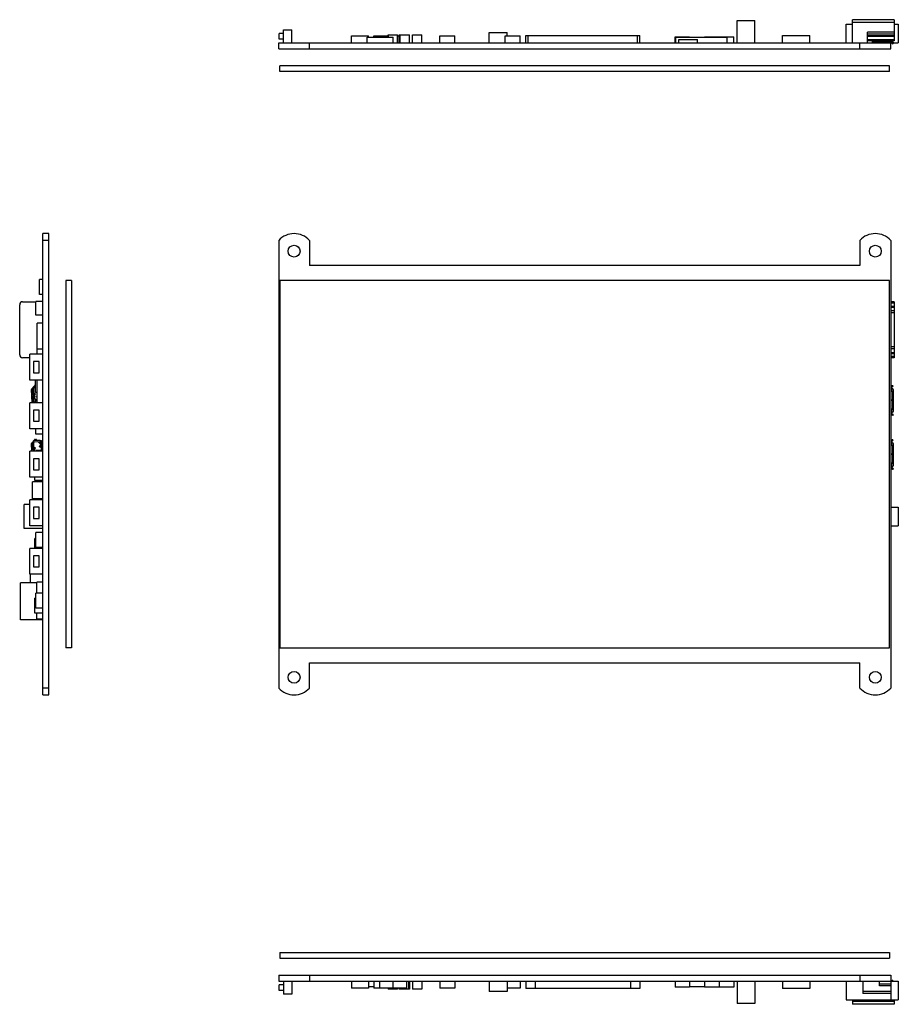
# Model space of a CAD drawing. Extents: x -459 to 67, y 20 to 286.
# Tile 1 of 3: x -459 to -222, y 20 to 286. Entities that reach past the tile are written whole.
import ezdxf

# ---------------------------------------------------------------- set-up
doc = ezdxf.new("R2010")
doc.units = 0
doc.header["$LTSCALE"] = 0.64311
doc.header["$MEASUREMENT"] = 0
doc.layers.get('0').update_dxf_attribs({"linetype": 'CONTINUOUS'})

msp = doc.modelspace()

# ---------------------------------------------------------------- linework, layer by layer
at = {"color": 7, "linetype": 'Continuous'}
for p, q in [((-265.47, 285.96), (-260.77, 285.96)), ((-265.47, 279.96), (-265.47, 285.96)), ((-260.77, 279.96), (-260.77, 285.96)), ((-236.12, 284.96), (-234.37, 284.96)), ((-236.12, 279.96), (-236.12, 284.96)), ((-223.17, 286.21), (-234.37, 286.21)), ((-234.37, 279.96), (-234.37, 286.21)), ((-223.17, 285.41), (-234.37, 285.41)), ((-223.17, 286.21), (-223.17, 280.53)), ((-223.17, 284.96), (-222.02, 284.96)), ((-222.02, 284.96), (-222.02, 279.96)), ((-389.02, 280.96), (-389.02, 282.46)), ((-387.92, 282.46), (-389.02, 282.46)), ((-387.92, 279.96), (-387.92, 283.46)), ((-387.92, 283.46), (-385.62, 283.46)), ((-385.62, 279.96), (-385.62, 283.46)), ((-369.52, 279.96), (-369.52, 281.86)), ((-369.52, 281.86), (-364.92, 281.86)), ((-364.92, 281.46), (-364.92, 281.86)), ((-363.52, 281.46), (-363.52, 281.86)), ((-363.52, 281.86), (-359.52, 281.86)), ((-359.67, 281.86), (-359.67, 282.16)), ((-359.67, 282.16), (-357.17, 282.16)), ((-359.52, 281.46), (-359.52, 281.86)), ((-357.17, 279.96), (-357.17, 282.16)), ((-357.17, 281.86), (-356.67, 281.86)), ((-356.67, 279.96), (-356.67, 282.16)), ((-356.67, 282.16), (-353.87, 282.16)), ((-356.37, 279.96), (-356.37, 282.16)), ((-353.87, 279.96), (-353.87, 282.16)), ((-353.07, 279.96), (-353.07, 282.16)), ((-353.07, 282.16), (-350.57, 282.16)), ((-350.57, 279.96), (-350.57, 282.16)), ((-345.67, 279.96), (-345.67, 281.86)), ((-345.67, 281.86), (-341.67, 281.86)), ((-341.67, 279.96), (-341.67, 281.86)), ((-332.42, 279.96), (-332.42, 282.76)), ((-332.42, 282.76), (-327.52, 282.76)), ((-328.07, 279.96), (-328.07, 281.86)), ((-328.07, 281.86), (-324.07, 281.86)), ((-327.52, 281.86), (-327.52, 282.76)), ((-324.07, 279.96), (-324.07, 281.86)), ((-322.47, 279.96), (-322.47, 281.96)), ((-322.47, 281.96), (-291.77, 281.96)), ((-321.87, 279.96), (-321.87, 281.96)), ((-292.37, 279.96), (-292.37, 281.96)), ((-291.77, 279.96), (-291.77, 281.96)), ((-253.27, 281.96), (-245.87, 281.96)), ((-253.27, 279.96), (-253.27, 281.96)), ((-245.87, 279.96), (-245.87, 281.96)), ((-223.17, 282.84), (-230.37, 282.84)), ((-230.37, 279.96), (-230.37, 282.84)), ((-223.17, 282.29), (-230.37, 282.29)), ((-230.37, 281.92), (-223.17, 281.92)), ((-230.37, 281.75), (-223.17, 281.75)), ((-389.17, 278.36), (-389.17, 279.96)), ((-389.17, 279.96), (-223.96, 279.96)), ((-387.92, 280.96), (-389.02, 280.96)), ((-380.87, 278.36), (-380.87, 279.96)), ((-365.27, 279.96), (-365.27, 281.46)), ((-365.27, 281.46), (-358.27, 281.46)), ((-358.27, 279.96), (-358.27, 281.46)), ((-282.22, 281.56), (-278.32, 281.56)), ((-282.22, 279.96), (-282.22, 281.56)), ((-282.02, 281.46), (-268.22, 281.46)), ((-282.02, 279.96), (-282.02, 281.46)), ((-281.22, 280.86), (-276.22, 280.86)), ((-281.22, 279.96), (-281.22, 280.86)), ((-278.32, 281.46), (-278.32, 281.56)), ((-276.22, 279.96), (-276.22, 280.86)), ((-274.32, 281.56), (-266.42, 281.56)), ((-274.32, 281.46), (-274.32, 281.56)), ((-270.32, 281.46), (-270.32, 281.56)), ((-268.22, 279.96), (-268.22, 281.46)), ((-266.42, 279.96), (-266.42, 281.56)), ((-232.37, 278.36), (-232.37, 279.96)), ((-223.17, 280.76), (-230.37, 280.76)), ((-223.17, 280.53), (-230.37, 280.53)), ((-229.02, 279.97), (-229.02, 280.53)), ((-229.02, 280.22), (-228.12, 280.22)), ((-228.12, 280.2), (-229.02, 280.2)), ((-228.12, 280.1), (-229.02, 280.1)), ((-228.12, 280.53), (-228.12, 279.97)), ((-227.52, 280.48), (-227.82, 280.48)), ((-227.82, 280.01), (-227.82, 280.48)), ((-227.82, 280.18), (-227.52, 280.18)), ((-227.82, 280.01), (-227.52, 280.01)), ((-227.52, 280.18), (-227.52, 280.53)), ((-226.92, 280.46), (-227.52, 280.46)), ((-227.52, 280.19), (-226.89, 280.19)), ((-227.52, 280.01), (-227.52, 280.16)), ((-227.52, 280.09), (-226.62, 280.09)), ((-227.52, 279.98), (-227.52, 279.99)), ((-226.89, 279.98), (-227.52, 279.98)), ((-226.92, 280.53), (-226.92, 280.19)), ((-226.85, 280.49), (-226.82, 280.49)), ((-226.85, 279.99), (-226.82, 279.99)), ((-226.72, 280.49), (-226.82, 280.49)), ((-226.82, 280.19), (-226.82, 280.49)), ((-226.82, 280.19), (-226.72, 280.19)), ((-226.72, 279.99), (-226.82, 279.99)), ((-226.72, 280.49), (-226.69, 280.49)), ((-226.72, 280.49), (-226.72, 280.19)), ((-226.69, 280.19), (-226.72, 280.19)), ((-226.72, 279.99), (-226.69, 279.99)), ((-226.62, 280.51), (-225.72, 280.51)), ((-226.62, 279.96), (-226.62, 280.51)), ((-226.62, 280.12), (-225.72, 280.12)), ((-225.72, 280.51), (-225.72, 279.96)), ((-225.72, 280.12), (-225.24, 280.12)), ((-225.65, 279.99), (-225.62, 279.99)), ((-225.52, 280.49), (-225.62, 280.49)), ((-225.62, 280.19), (-225.62, 280.49)), ((-225.62, 280.19), (-225.52, 280.19)), ((-225.52, 279.99), (-225.62, 279.99)), ((-225.52, 280.49), (-225.52, 280.19)), ((-225.49, 280.19), (-225.52, 280.19)), ((-225.47, 280.49), (-225.45, 280.49)), ((-225.45, 280.19), (-224.02, 280.19)), ((-224.02, 279.98), (-225.45, 279.98)), ((-225.42, 280.19), (-225.42, 280.53)), ((-224.02, 280.46), (-225.42, 280.46)), ((-225.24, 280.12), (-225.19, 280.12)), ((-225.22, 280.09), (-225.21, 280.09)), ((-225.21, 280.09), (-225.22, 280.09)), ((-225.15, 280.12), (-225.2, 280.12)), ((-225.17, 280.09), (-225.18, 280.09)), ((-225.15, 280.12), (-225.11, 280.12)), ((-225.09, 280.09), (-225.05, 280.09)), ((-225.07, 280.11), (-225.07, 280.11)), ((-225.07, 280.11), (-225.07, 280.11)), ((-225.05, 280.09), (-224.02, 280.09)), ((-224.07, 278.36), (-224.07, 279.96)), ((-224.02, 280.53), (-224.02, 280.09)), ((-224.02, 280.07), (-224.02, 279.99)), ((-223.71, 279.98), (-223.96, 280.17)), ((-223.96, 279.97), (-223.96, 280.17)), ((-223.96, 280.06), (-223.59, 279.79)), ((-223.71, 279.78), (-223.96, 279.97)), ((-223.75, 280.01), (-223.57, 280.25)), ((-223.6, 279.7), (-223.59, 279.7)), ((-223.59, 279.88), (-223.41, 280.12)), ((-223.41, 280.03), (-223.59, 279.79)), ((-223.41, 279.93), (-223.59, 279.7)), ((-223.59, 279.88), (-223.59, 279.7)), ((-223.59, 279.7), (-223.59, 279.7)), ((-223.42, 280.12), (-223.41, 280.12)), ((-223.41, 280.12), (-223.41, 279.93)), ((-223.41, 279.96), (-222.02, 279.96)), ((-223.41, 279.93), (-223.41, 279.93)), ((-389.17, 278.36), (-224.07, 278.36)), ((-388.87, 272.26), (-388.87, 273.76)), ((-224.37, 273.76), (-388.87, 273.76)), ((-224.37, 272.26), (-224.37, 273.76)), ((-224.37, 272.26), (-388.87, 272.26)), ((-452.81, 103.99), (-452.81, 228.49)), ((-451.21, 228.49), (-452.81, 228.49)), ((-451.21, 226.64), (-452.81, 226.64)), ((-451.21, 103.99), (-451.21, 228.49)), ((-389.17, 226.64), (-389.17, 105.83)), ((-380.87, 226.64), (-380.87, 219.84)), ((-232.37, 226.64), (-232.37, 219.84)), ((-224.07, 226.64), (-224.07, 105.83)), ((-232.37, 219.84), (-380.87, 219.84)), ((-453.71, 212.09), (-453.71, 216.09)), ((-452.81, 216.09), (-453.71, 216.09)), ((-446.61, 215.79), (-446.61, 116.69)), ((-445.11, 215.79), (-446.61, 215.79)), ((-445.11, 215.79), (-445.11, 116.69)), ((-388.87, 215.79), (-388.87, 116.69)), ((-224.37, 215.79), (-388.87, 215.79)), ((-224.37, 116.69), (-224.37, 215.79)), ((-458.26, 210.09), (-454.71, 210.09)), ((-454.71, 206.44), (-454.71, 210.14)), ((-452.81, 210.14), (-454.71, 210.14)), ((-452.81, 212.09), (-453.71, 212.09)), ((-223.17, 210.09), (-224.07, 210.09)), ((-223.17, 210.09), (-223.17, 194.99)), ((-459.06, 195.79), (-459.06, 209.29)), ((-223.17, 209.73), (-224.07, 209.73)), ((-224.07, 208.9), (-223.17, 208.9)), ((-224.07, 208.66), (-223.17, 208.66)), ((-223.17, 207.68), (-224.07, 207.68)), ((-452.81, 206.44), (-454.71, 206.44)), ((-223.17, 207.11), (-224.07, 207.11)), ((-454.31, 195.94), (-454.31, 204.34)), ((-452.81, 204.34), (-454.31, 204.34)), ((-452.81, 197.34), (-454.31, 197.34)), ((-223.17, 197.96), (-224.07, 197.96)), ((-223.17, 197.39), (-224.07, 197.39)), ((-456.31, 194.99), (-458.26, 194.99)), ((-456.31, 188.94), (-456.31, 195.94)), ((-452.81, 195.94), (-456.31, 195.94)), ((-224.07, 196.41), (-223.17, 196.41)), ((-224.07, 196.17), (-223.17, 196.17)), ((-223.17, 195.34), (-224.07, 195.34)), ((-223.17, 194.99), (-224.07, 194.99)), ((-455.31, 193.94), (-455.31, 190.94)), ((-453.81, 193.94), (-455.31, 193.94)), ((-453.81, 190.94), (-453.81, 193.94)), ((-452.81, 188.94), (-456.31, 188.94)), ((-455.31, 190.94), (-453.81, 190.94)), ((-454.81, 185.59), (-454.81, 188.94)), ((-454.31, 182.84), (-454.31, 188.94)), ((-455.71, 182.84), (-455.85, 186.43)), ((-455.74, 186.64), (-455.77, 186.63)), ((-455.74, 186.64), (-455.58, 186.65)), ((-455.73, 186.16), (-455.54, 186.17)), ((-455.73, 186.16), (-455.7, 185.46)), ((-455.49, 184.76), (-455.57, 186.75)), ((-455.24, 186.13), (-455.54, 186.12)), ((-455.2, 185.13), (-455.27, 186.76)), ((-454.81, 187.23), (-455.14, 187.21)), ((-455.12, 186.91), (-454.81, 186.93)), ((-455.09, 187.24), (-455.09, 187.39)), ((-454.9, 187.52), (-454.81, 187.53)), ((-224.07, 187.25), (-224.02, 187.25)), ((-224.07, 187.05), (-224.02, 187.05)), ((-224.07, 186.03), (-224.02, 186.03)), ((-224.02, 187.25), (-224.02, 183.57)), ((-223.96, 186), (-223.75, 186.01)), ((-223.96, 183.57), (-223.96, 186)), ((-223.85, 186.98), (-223.78, 187.02)), ((-223.85, 186.66), (-223.78, 186.65)), ((-223.78, 186.65), (-223.57, 186.65)), ((-223.78, 186.01), (-223.78, 186.65)), ((-223.57, 187.18), (-223.75, 187.42)), ((-223.74, 186.01), (-223.75, 186.01)), ((-223.71, 186), (-223.74, 186.01)), ((-223.41, 187.29), (-223.59, 187.53)), ((-223.56, 186), (-223.58, 186)), ((-223.41, 187.29), (-223.41, 187.29)), ((-223.41, 186.44), (-223.41, 186)), ((-455.52, 185.47), (-455.7, 185.46)), ((-455.54, 185.97), (-455.24, 185.98)), ((-455.53, 185.82), (-455.23, 185.83)), ((-455.49, 184.36), (-455.47, 183.85)), ((-455.41, 182.84), (-455.48, 184.5)), ((-455.17, 184.46), (-455.47, 184.45)), ((-454.31, 184.4), (-455.47, 184.35)), ((-455.47, 184.36), (-455.47, 184.36)), ((-455.47, 184.35), (-455.47, 184.35)), ((-454.9, 183.87), (-455.45, 183.85)), ((-455.44, 183.7), (-455.14, 183.71)), ((-455.09, 185.33), (-455.41, 184.77)), ((-455.17, 184.39), (-455.18, 184.51)), ((-455.15, 184.62), (-454.83, 185.18)), ((-455.12, 183.06), (-455.15, 183.86)), ((-454.83, 185.18), (-455.09, 185.33)), ((-455.05, 183.86), (-455.07, 184.36)), ((-454.31, 185.59), (-454.81, 185.59)), ((-454.72, 183.23), (-454.74, 183.73)), ((-224.07, 183.53), (-224.02, 183.53)), ((-224.02, 183.53), (-224.02, 179.75)), ((-223.59, 183.58), (-223.96, 183.57)), ((-223.96, 183.53), (-223.59, 183.54)), ((-223.96, 181.1), (-223.96, 183.53)), ((-223.59, 185.81), (-223.41, 185.8)), ((-223.59, 185.81), (-223.59, 183.58)), ((-223.41, 183.57), (-223.59, 183.58)), ((-223.59, 183.54), (-223.41, 183.53)), ((-223.59, 183.54), (-223.59, 181.31)), ((-223.42, 185.85), (-223.41, 185.8)), ((-223.41, 185.8), (-223.41, 183.57)), ((-223.41, 183.53), (-223.41, 180.45)), ((-456.31, 175.84), (-456.31, 182.84)), ((-452.81, 182.84), (-456.31, 182.84)), ((-455.44, 183.05), (-455.43, 182.84)), ((-455.12, 183.21), (-455.42, 183.2)), ((-455.42, 183.05), (-454.87, 183.07)), ((-455.31, 180.84), (-455.31, 177.84)), ((-453.81, 180.84), (-455.31, 180.84)), ((-455.01, 182.84), (-455.02, 183.07)), ((-453.81, 177.84), (-453.81, 180.84)), ((-223.75, 181.11), (-223.96, 181.1)), ((-223.78, 180.26), (-223.78, 181.09)), ((-223.57, 181.1), (-223.75, 181.11)), ((-223.75, 181.09), (-223.57, 181.1)), ((-223.6, 181.26), (-223.59, 181.31)), ((-223.41, 181.3), (-223.59, 181.31)), ((-223.53, 181.11), (-223.57, 181.1)), ((-224.07, 180.48), (-224.02, 180.48)), ((-224.07, 179.75), (-224.02, 179.75)), ((-224.07, 179.72), (-224.02, 179.72)), ((-223.94, 180.26), (-224.02, 180.26)), ((-224.02, 179.72), (-224.02, 179.72)), ((-223.71, 179.54), (-223.96, 179.73)), ((-223.96, 179.72), (-223.96, 179.73)), ((-223.57, 180.25), (-223.78, 180.26)), ((-223.75, 179.57), (-223.57, 179.81)), ((-223.59, 179.44), (-223.41, 179.68)), ((-223.41, 179.67), (-223.59, 179.43)), ((-223.59, 179.43), (-223.59, 179.44)), ((-223.59, 179.43), (-223.59, 179.43)), ((-223.57, 180.25), (-223.56, 180.25)), ((-223.42, 180.4), (-223.41, 180.45)), ((-223.42, 179.69), (-223.41, 179.68)), ((-223.41, 179.68), (-223.41, 179.67)), ((-223.41, 179.67), (-223.41, 179.67)), ((-452.81, 175.84), (-456.31, 175.84)), ((-455.31, 177.84), (-453.81, 177.84)), ((-454.71, 174.34), (-454.71, 175.84)), ((-455.09, 172.64), (-455.09, 172.79)), ((-454.9, 172.92), (-454.7, 172.93)), ((-452.81, 174.34), (-454.71, 174.34)), ((-454.49, 172.82), (-454.5, 172.85)), ((-454.49, 172.82), (-454.49, 172.66)), ((-223.57, 172.58), (-223.75, 172.82)), ((-223.41, 172.69), (-223.59, 172.93)), ((-455.77, 169.74), (-455.85, 171.83)), ((-455.74, 172.04), (-455.77, 172.03)), ((-455.74, 172.04), (-455.58, 172.05)), ((-455.73, 171.56), (-455.54, 171.57)), ((-455.73, 171.56), (-455.7, 170.86)), ((-455.52, 170.87), (-455.7, 170.86)), ((-455.49, 170.16), (-455.57, 172.15)), ((-455.24, 171.53), (-455.54, 171.52)), ((-455.54, 171.37), (-455.24, 171.38)), ((-455.53, 171.22), (-455.23, 171.23)), ((-455.09, 170.73), (-455.41, 170.17)), ((-455.2, 170.53), (-455.27, 172.16)), ((-455.15, 170.02), (-454.83, 170.58)), ((-453.54, 172.68), (-455.14, 172.61)), ((-455.12, 172.31), (-453.53, 172.38)), ((-454.83, 170.58), (-455.09, 170.73)), ((-454.03, 172.22), (-453.51, 171.77)), ((-453.38, 171.58), (-453.84, 171.03)), ((-453.84, 171.03), (-453.61, 170.84)), ((-453.36, 172.04), (-453.74, 172.37)), ((-453.61, 170.84), (-453.15, 171.39)), ((-453.37, 172.24), (-453.35, 171.69)), ((-453.33, 171.18), (-453.28, 169.99)), ((-453.01, 170.73), (-453.31, 170.72)), ((-453.03, 171.23), (-453.3, 171.22)), ((-453.07, 172.25), (-453.05, 171.7)), ((-452.98, 169.98), (-453.04, 171.43)), ((-453.02, 171.4), (-452.86, 171.41)), ((-452.81, 172.31), (-452.97, 172.3)), ((-452.96, 172), (-452.81, 172.01)), ((-224.07, 172.65), (-224.02, 172.65)), ((-224.07, 172.45), (-224.02, 172.45)), ((-224.07, 171.43), (-224.02, 171.43)), ((-224.02, 172.65), (-224.02, 168.97)), ((-223.96, 171.4), (-223.75, 171.41)), ((-223.96, 168.97), (-223.96, 171.4)), ((-223.85, 172.38), (-223.78, 172.42)), ((-223.85, 172.06), (-223.78, 172.05)), ((-223.78, 172.05), (-223.57, 172.05)), ((-223.78, 171.41), (-223.78, 172.05)), ((-223.74, 171.41), (-223.75, 171.41)), ((-223.71, 171.4), (-223.74, 171.41)), ((-223.59, 171.21), (-223.41, 171.2)), ((-223.59, 171.21), (-223.59, 168.98)), ((-223.56, 171.4), (-223.58, 171.4)), ((-223.42, 171.25), (-223.41, 171.2)), ((-223.41, 172.69), (-223.41, 172.69)), ((-223.41, 171.84), (-223.41, 171.4)), ((-223.41, 171.2), (-223.41, 168.97)), ((-456.31, 162.74), (-456.31, 169.74)), ((-452.81, 169.74), (-456.31, 169.74)), ((-455.47, 169.76), (-455.48, 169.9)), ((-455.17, 169.86), (-455.47, 169.85)), ((-455.31, 167.74), (-455.31, 164.74)), ((-453.81, 167.74), (-455.31, 167.74)), ((-454.7, 169.78), (-455.26, 169.76)), ((-455.17, 169.79), (-455.18, 169.91)), ((-454.71, 169.74), (-454.71, 169.99)), ((-452.81, 169.99), (-454.71, 169.99)), ((-453.81, 164.74), (-453.81, 167.74)), ((-224.07, 168.93), (-224.02, 168.93)), ((-224.02, 168.93), (-224.02, 165.15)), ((-223.59, 168.98), (-223.96, 168.97)), ((-223.96, 168.93), (-223.59, 168.94)), ((-223.96, 166.5), (-223.96, 168.93)), ((-223.41, 168.97), (-223.59, 168.98)), ((-223.59, 168.94), (-223.41, 168.93)), ((-223.59, 168.94), (-223.59, 166.71)), ((-223.41, 168.93), (-223.41, 165.85)), ((-224.07, 165.88), (-224.02, 165.88)), ((-224.07, 165.15), (-224.02, 165.15)), ((-224.07, 165.12), (-224.02, 165.12)), ((-223.94, 165.66), (-224.02, 165.66)), ((-224.02, 165.12), (-224.02, 165.12)), ((-223.75, 166.51), (-223.96, 166.5)), ((-223.71, 164.94), (-223.96, 165.13)), ((-223.96, 165.12), (-223.96, 165.13)), ((-223.78, 165.66), (-223.78, 166.49)), ((-223.57, 165.65), (-223.78, 165.66)), ((-223.57, 166.5), (-223.75, 166.51)), ((-223.75, 166.49), (-223.57, 166.5)), ((-223.75, 164.97), (-223.57, 165.21)), ((-223.6, 166.66), (-223.59, 166.71)), ((-223.41, 166.7), (-223.59, 166.71)), ((-223.59, 164.84), (-223.41, 165.08)), ((-223.41, 165.07), (-223.59, 164.83)), ((-223.59, 164.83), (-223.59, 164.84)), ((-223.59, 164.83), (-223.59, 164.83)), ((-223.53, 166.51), (-223.57, 166.5)), ((-223.57, 165.65), (-223.56, 165.65)), ((-223.42, 165.8), (-223.41, 165.85)), ((-223.42, 165.09), (-223.41, 165.08)), ((-223.41, 165.08), (-223.41, 165.07)), ((-223.41, 165.07), (-223.41, 165.07)), ((-452.81, 162.74), (-456.31, 162.74)), ((-455.31, 164.74), (-453.81, 164.74)), ((-455.01, 161.89), (-455.01, 162.74)), ((-455.61, 156.89), (-455.61, 161.49)), ((-452.81, 161.49), (-455.61, 161.49)), ((-452.81, 161.89), (-455.01, 161.89)), ((-454.41, 161.49), (-454.41, 161.89)), ((-452.81, 156.89), (-455.61, 156.89)), ((-454.81, 156.64), (-454.81, 156.89)), ((-456.31, 155.39), (-457.81, 155.39)), ((-457.81, 148.89), (-457.81, 155.39)), ((-452.81, 156.64), (-456.31, 156.64)), ((-456.31, 149.64), (-456.31, 156.64)), ((-453.81, 154.64), (-455.31, 154.64)), ((-455.31, 154.64), (-455.31, 151.64)), ((-453.81, 151.64), (-453.81, 154.64)), ((-224.07, 154.64), (-222.02, 154.64)), ((-222.02, 154.64), (-222.02, 149.64)), ((-455.31, 151.64), (-453.81, 151.64)), ((-452.81, 148.89), (-457.81, 148.89)), ((-452.81, 149.64), (-456.31, 149.64)), ((-224.07, 149.64), (-222.02, 149.64)), ((-454.71, 146.19), (-455.01, 146.19)), ((-455.01, 143.54), (-455.01, 146.19)), ((-452.81, 147.79), (-454.71, 147.79)), ((-454.71, 143.79), (-454.71, 147.79)), ((-452.81, 143.54), (-456.31, 143.54)), ((-456.31, 136.54), (-456.31, 143.54)), ((-452.81, 143.79), (-454.71, 143.79)), ((-453.81, 141.54), (-455.31, 141.54)), ((-455.31, 141.54), (-455.31, 138.54)), ((-453.81, 138.54), (-453.81, 141.54)), ((-455.31, 138.54), (-453.81, 138.54)), ((-452.81, 136.54), (-456.31, 136.54)), ((-456.11, 134.24), (-456.11, 136.54)), ((-454.41, 134.24), (-458.81, 134.24)), ((-458.81, 124.24), (-458.81, 134.24)), ((-452.81, 134.44), (-454.41, 134.44)), ((-454.41, 131.44), (-454.41, 134.44)), ((-452.81, 131.44), (-454.71, 131.44)), ((-454.71, 127.44), (-454.71, 131.44)), ((-454.71, 130.14), (-455.01, 130.14)), ((-455.01, 126.04), (-455.01, 130.14)), ((-452.81, 126.04), (-455.01, 126.04)), ((-452.81, 127.44), (-454.71, 127.44)), ((-454.41, 124.44), (-454.41, 126.04)), ((-452.81, 124.24), (-458.81, 124.24)), ((-452.81, 124.44), (-454.41, 124.44)), ((-445.11, 116.69), (-446.61, 116.69)), ((-388.87, 116.69), (-224.37, 116.69)), ((-380.87, 105.83), (-380.87, 112.64)), ((-380.87, 112.64), (-232.37, 112.64)), ((-232.37, 105.83), (-232.37, 112.64)), ((-451.21, 105.83), (-452.81, 105.83)), ((-452.81, 103.99), (-451.21, 103.99)), ((-388.87, 34.45), (-388.87, 32.95)), ((-388.87, 34.45), (-224.37, 34.45)), ((-388.87, 32.95), (-224.37, 32.95)), ((-224.37, 34.45), (-224.37, 32.95)), ((-389.17, 28.35), (-389.17, 26.75)), ((-389.17, 28.35), (-224.07, 28.35)), ((-389.17, 26.75), (-222.02, 26.75)), ((-387.92, 26.75), (-387.92, 23.25)), ((-385.62, 26.75), (-385.62, 23.25)), ((-380.87, 28.35), (-380.87, 26.75)), ((-369.52, 26.75), (-369.52, 24.85)), ((-364.92, 26.75), (-364.92, 24.85)), ((-363.52, 26.75), (-363.52, 24.85)), ((-361.97, 26.75), (-361.97, 24.85)), ((-358.42, 26.75), (-358.42, 24.85)), ((-354.72, 26.75), (-354.72, 24.85)), ((-354.17, 26.75), (-354.17, 24.55)), ((-353.87, 26.75), (-353.87, 24.55)), ((-353.07, 26.75), (-353.07, 24.55)), ((-350.57, 26.75), (-350.57, 24.55)), ((-345.67, 26.75), (-345.67, 24.85)), ((-341.67, 26.75), (-341.67, 24.85)), ((-332.42, 26.75), (-332.42, 23.95)), ((-327.52, 26.75), (-327.52, 23.95)), ((-324.07, 26.75), (-324.07, 24.85)), ((-322.47, 26.75), (-322.47, 24.75)), ((-319.97, 26.75), (-319.97, 24.75)), ((-294.27, 26.75), (-294.27, 24.75)), ((-291.77, 26.75), (-291.77, 24.75)), ((-282.22, 26.75), (-282.22, 25.15)), ((-278.32, 26.75), (-278.32, 25.15)), ((-274.32, 26.75), (-274.32, 25.15)), ((-270.32, 26.75), (-270.32, 25.15)), ((-266.42, 26.75), (-266.42, 25.15)), ((-265.47, 26.75), (-265.47, 20.75)), ((-260.77, 26.75), (-260.77, 20.75)), ((-253.27, 26.75), (-253.27, 24.75)), ((-245.87, 26.75), (-245.87, 24.75)), ((-236.12, 26.75), (-236.12, 21.75)), ((-232.37, 28.35), (-232.37, 26.75)), ((-231.57, 26.75), (-231.57, 23.45)), ((-227.07, 25.48), (-227.07, 26.75)), ((-224.07, 28.35), (-224.07, 21.75)), ((-223.64, 26.75), (-223.75, 26.9)), ((-223.41, 26.77), (-223.59, 27.01)), ((-223.41, 26.77), (-223.41, 26.77)), ((-222.02, 26.75), (-222.02, 21.75)), ((-389.02, 24.25), (-389.02, 25.75)), ((-387.92, 25.75), (-389.02, 25.75)), ((-387.92, 24.25), (-389.02, 24.25)), ((-364.92, 24.85), (-369.52, 24.85)), ((-363.52, 25.25), (-364.92, 25.25)), ((-354.72, 24.85), (-363.52, 24.85)), ((-359.67, 24.85), (-359.67, 24.55)), ((-357.17, 24.55), (-359.67, 24.55)), ((-357.17, 24.85), (-357.17, 24.55)), ((-356.67, 24.85), (-356.67, 24.55)), ((-353.87, 24.55), (-356.67, 24.55)), ((-350.57, 24.55), (-353.07, 24.55)), ((-341.67, 24.85), (-345.67, 24.85)), ((-327.52, 23.95), (-332.42, 23.95)), ((-324.07, 24.85), (-327.52, 24.85)), ((-291.77, 24.75), (-322.47, 24.75)), ((-278.32, 25.15), (-282.22, 25.15)), ((-274.32, 25.25), (-278.32, 25.25)), ((-266.42, 25.15), (-274.32, 25.15)), ((-245.87, 24.75), (-253.27, 24.75)), ((-224.07, 23.95), (-231.57, 23.95)), ((-224.07, 25.93), (-227.07, 25.93)), ((-224.07, 25.48), (-227.07, 25.48)), ((-385.62, 23.25), (-387.92, 23.25)), ((-236.12, 21.75), (-222.02, 21.75)), ((-234.37, 21.75), (-234.37, 20.5)), ((-223.17, 21.3), (-234.37, 21.3)), ((-224.07, 23.45), (-231.57, 23.45)), ((-223.17, 21.75), (-223.17, 20.5)), ((-260.77, 20.75), (-265.47, 20.75)), ((-223.17, 20.5), (-234.37, 20.5))]:
    msp.add_line(p, q, dxfattribs=at)
for points in [[(-226.89, 280.49), (-226.87, 280.49), (-226.85, 280.49)], [(-226.82, 280.19), (-226.85, 280.19), (-226.87, 280.19), (-226.89, 280.19)], [(-226.89, 279.98), (-226.87, 279.99), (-226.85, 279.99)], [(-226.69, 280.49), (-226.66, 280.49), (-226.64, 280.49), (-226.63, 280.49)], [(-226.69, 279.99), (-226.66, 279.99), (-226.64, 279.98), (-226.63, 279.98)], [(-225.72, 280.49), (-225.72, 280.49), (-225.7, 280.49), (-225.68, 280.49), (-225.65, 280.49), (-225.62, 280.49)], [(-225.62, 280.19), (-225.65, 280.19), (-225.68, 280.19), (-225.7, 280.19), (-225.72, 280.19)], [(-225.52, 280.49), (-225.49, 280.49), (-225.47, 280.49)], [(-225.52, 279.99), (-225.49, 279.99), (-225.47, 279.99), (-225.45, 279.98)], [(-225.45, 280.19), (-225.47, 280.19), (-225.49, 280.19)], [(-225.11, 280.11), (-225.11, 280.11), (-225.11, 280.11), (-225.13, 280.11), (-225.16, 280.12)], [(-225.11, 280.12), (-225.09, 280.11), (-225.07, 280.11)], [(-223.78, 280.41), (-223.85, 280.45), (-223.94, 280.48), (-224.02, 280.49)], [(-224.02, 280.19), (-224, 280.18), (-223.98, 280.18), (-223.96, 280.17)], [(-224.02, 280.09), (-224, 280.08), (-223.98, 280.08), (-223.96, 280.06)], [(-223.96, 279.97), (-223.98, 279.98), (-224, 279.98), (-224.02, 279.99)], [(-223.78, 280.41), (-223.53, 280.22), (-223.49, 280.19), (-223.46, 280.16), (-223.43, 280.14), (-223.42, 280.12)], [(-223.61, 279.9), (-223.64, 279.92), (-223.67, 279.95), (-223.71, 279.98)], [(-223.71, 279.78), (-223.67, 279.75), (-223.64, 279.73), (-223.61, 279.71), (-223.6, 279.7)], [(-223.59, 279.88), (-223.6, 279.89), (-223.61, 279.9)], [(-455.77, 186.63), (-455.8, 186.61), (-455.82, 186.58), (-455.84, 186.53), (-455.85, 186.49), (-455.85, 186.43)], [(-454.9, 187.52), (-454.95, 187.52), (-455, 187.5), (-455.04, 187.48), (-455.07, 187.46), (-455.09, 187.43), (-455.09, 187.39)], [(-223.96, 187.26), (-223.98, 187.25), (-224, 187.24), (-224.02, 187.24)], [(-223.78, 187), (-223.85, 186.95), (-223.94, 186.93), (-224.02, 186.92)], [(-224.02, 186.94), (-223.94, 186.95), (-223.85, 186.98)], [(-224.02, 186.66), (-223.94, 186.66), (-223.85, 186.66)], [(-224.02, 186), (-224, 186), (-223.98, 186), (-223.96, 186)], [(-223.96, 187.26), (-223.71, 187.45), (-223.67, 187.48), (-223.64, 187.5)], [(-223.41, 187.29), (-223.42, 187.29), (-223.43, 187.28), (-223.46, 187.26), (-223.49, 187.24), (-223.53, 187.21), (-223.78, 187.02)], [(-223.61, 185.91), (-223.64, 185.95), (-223.67, 185.98), (-223.71, 186)], [(-223.64, 187.5), (-223.61, 187.52), (-223.6, 187.53), (-223.59, 187.53)], [(-223.41, 186.44), (-223.42, 186.5), (-223.43, 186.54), (-223.46, 186.59), (-223.49, 186.62), (-223.53, 186.64), (-223.57, 186.65)], [(-223.96, 183.57), (-223.98, 183.57), (-224, 183.57), (-224.02, 183.57)], [(-224.02, 183.53), (-224, 183.53), (-223.98, 183.53), (-223.96, 183.53)], [(-223.59, 185.81), (-223.6, 185.86), (-223.61, 185.91)], [(-223.56, 186), (-223.53, 185.99), (-223.49, 185.97), (-223.46, 185.94), (-223.43, 185.9), (-223.42, 185.85)], [(-223.96, 181.1), (-223.98, 181.1), (-224, 181.1), (-224.02, 181.1)], [(-223.75, 181.11), (-223.71, 181.12), (-223.67, 181.14), (-223.64, 181.17), (-223.61, 181.21), (-223.6, 181.26)], [(-223.41, 181.3), (-223.42, 181.25), (-223.43, 181.2), (-223.46, 181.16), (-223.49, 181.13), (-223.53, 181.11)], [(-223.78, 179.97), (-223.85, 180.01), (-223.94, 180.04), (-224.02, 180.05)], [(-224.02, 179.75), (-224, 179.74), (-223.98, 179.74), (-223.96, 179.73)], [(-223.96, 179.7), (-223.98, 179.71), (-224, 179.72), (-224.02, 179.72)], [(-223.78, 180.26), (-223.85, 180.26), (-223.94, 180.26)], [(-223.78, 179.97), (-223.53, 179.78), (-223.49, 179.75), (-223.46, 179.72), (-223.43, 179.7), (-223.42, 179.69)], [(-223.61, 179.46), (-223.64, 179.48), (-223.67, 179.51), (-223.71, 179.54)], [(-223.59, 179.44), (-223.6, 179.45), (-223.61, 179.46)], [(-223.56, 180.25), (-223.53, 180.26), (-223.49, 180.28), (-223.46, 180.31), (-223.43, 180.35), (-223.42, 180.4)], [(-454.9, 172.92), (-454.95, 172.92), (-455, 172.9), (-455.04, 172.88), (-455.07, 172.86), (-455.09, 172.83), (-455.09, 172.79)], [(-454.5, 172.85), (-454.52, 172.88), (-454.56, 172.9), (-454.6, 172.92), (-454.65, 172.93), (-454.7, 172.93)], [(-223.96, 172.66), (-223.71, 172.85), (-223.67, 172.88), (-223.64, 172.9)], [(-223.64, 172.9), (-223.61, 172.92), (-223.6, 172.93), (-223.59, 172.93)], [(-455.77, 172.03), (-455.8, 172.01), (-455.82, 171.98), (-455.84, 171.93), (-455.85, 171.89), (-455.85, 171.83)], [(-223.96, 172.66), (-223.98, 172.65), (-224, 172.64), (-224.02, 172.64)], [(-223.78, 172.4), (-223.85, 172.35), (-223.94, 172.33), (-224.02, 172.32)], [(-224.02, 172.34), (-223.94, 172.35), (-223.85, 172.38)], [(-224.02, 172.06), (-223.94, 172.06), (-223.85, 172.06)], [(-224.02, 171.4), (-224, 171.4), (-223.98, 171.4), (-223.96, 171.4)], [(-223.41, 172.69), (-223.42, 172.69), (-223.43, 172.68), (-223.46, 172.66), (-223.49, 172.64), (-223.53, 172.61), (-223.78, 172.42)], [(-223.61, 171.31), (-223.64, 171.35), (-223.67, 171.38), (-223.71, 171.4)], [(-223.59, 171.21), (-223.6, 171.26), (-223.61, 171.31)], [(-223.41, 171.84), (-223.42, 171.9), (-223.43, 171.94), (-223.46, 171.99), (-223.49, 172.02), (-223.53, 172.04), (-223.57, 172.05)], [(-223.56, 171.4), (-223.53, 171.39), (-223.49, 171.37), (-223.46, 171.34), (-223.43, 171.3), (-223.42, 171.25)], [(-223.96, 168.97), (-223.98, 168.97), (-224, 168.97), (-224.02, 168.97)], [(-224.02, 168.93), (-224, 168.93), (-223.98, 168.93), (-223.96, 168.93)], [(-223.96, 166.5), (-223.98, 166.5), (-224, 166.5), (-224.02, 166.5)], [(-223.78, 165.37), (-223.85, 165.41), (-223.94, 165.44), (-224.02, 165.45)], [(-224.02, 165.15), (-224, 165.14), (-223.98, 165.14), (-223.96, 165.13)], [(-223.96, 165.1), (-223.98, 165.11), (-224, 165.12), (-224.02, 165.12)], [(-223.78, 165.66), (-223.85, 165.66), (-223.94, 165.66)], [(-223.78, 165.37), (-223.53, 165.18), (-223.49, 165.15), (-223.46, 165.12), (-223.43, 165.1), (-223.42, 165.09)], [(-223.75, 166.51), (-223.71, 166.52), (-223.67, 166.54), (-223.64, 166.57), (-223.61, 166.61), (-223.6, 166.66)], [(-223.61, 164.86), (-223.64, 164.88), (-223.67, 164.91), (-223.71, 164.94)], [(-223.59, 164.84), (-223.6, 164.85), (-223.61, 164.86)], [(-223.56, 165.65), (-223.53, 165.66), (-223.49, 165.68), (-223.46, 165.71), (-223.43, 165.75), (-223.42, 165.8)], [(-223.41, 166.7), (-223.42, 166.65), (-223.43, 166.6), (-223.46, 166.56), (-223.49, 166.53), (-223.53, 166.51)], [(-223.96, 26.74), (-223.71, 26.93), (-223.67, 26.96), (-223.64, 26.98)], [(-223.64, 26.98), (-223.61, 27), (-223.6, 27.01), (-223.59, 27.01)], [(-223.41, 26.77), (-223.42, 26.77), (-223.43, 26.76), (-223.45, 26.75)]]:
    msp.add_lwpolyline(points, dxfattribs=at)
for centre in [(-385.02, 223.74), (-228.22, 223.74), (-385.02, 108.74), (-228.22, 108.74)]:
    msp.add_circle(centre, 1.6, dxfattribs=at)
for centre, radius, start, end in [((-385.02, 222.9), 5.59, 42.0879, 137.9121), ((-228.22, 222.9), 5.59, 42.0879, 137.9121), ((-458.26, 209.29), 0.8, 90, 180), ((-458.26, 195.79), 0.8, 180, 270), ((-455.12, 186.76), 0.45, 92.3369, 182.3369), ((-455.12, 186.76), 0.15, 92.3369, 182.3369), ((-454.98, 184.52), 0.5, 150.3369, 182.3369), ((-454.98, 184.52), 0.2, 150.3369, 182.3369), ((-454.89, 183.72), 0.15, 2.3369, 92.3369), ((-454.87, 183.22), 0.15, 272.3369, 2.3369), ((-455.12, 172.16), 0.45, 92.3369, 182.3369), ((-454.98, 169.92), 0.5, 150.3369, 182.3369), ((-455.12, 172.16), 0.15, 92.3369, 182.3369), ((-454.35, 171.85), 0.5, 49.0243, 80.9715), ((-453.52, 172.23), 0.45, 2.3369, 92.3369), ((-453.52, 172.23), 0.15, 2.3369, 92.3369), ((-453.84, 171.4), 0.5, 23.0395, 49.0243), ((-453.5, 171.68), 0.15, 320.3369, 2.3369), ((-453.5, 171.68), 0.45, 320.3369, 2.3369), ((-453.84, 171.4), 0.8, 2.3369, 11.674), ((-452.96, 171.9), 0.1, 92.3369, 110.3941), ((-454.98, 169.92), 0.2, 150.3369, 182.3369), ((-385.02, 109.58), 5.59, 222.0879, 317.9121), ((-228.22, 109.58), 5.59, 222.0879, 317.9121)]:
    msp.add_arc(centre, radius, start, end, dxfattribs=at)
for points in [[(-226.89, 280.19), (-226.91, 280.19), (-226.92, 280.19)], [(-226.91, 279.98), (-226.91, 279.98), (-226.89, 279.98)], [(-225.43, 280.49), (-225.45, 280.49)], [(-225.42, 280.19), (-225.43, 280.19), (-225.45, 280.19)], [(-225.43, 279.98), (-225.43, 279.98), (-225.45, 279.98)], [(-455.47, 184.36), (-455.47, 184.35), (-455.47, 184.35)]]:
    msp.add_spline(points, degree=3, dxfattribs=at)

doc.saveas('drawing.dxf')
